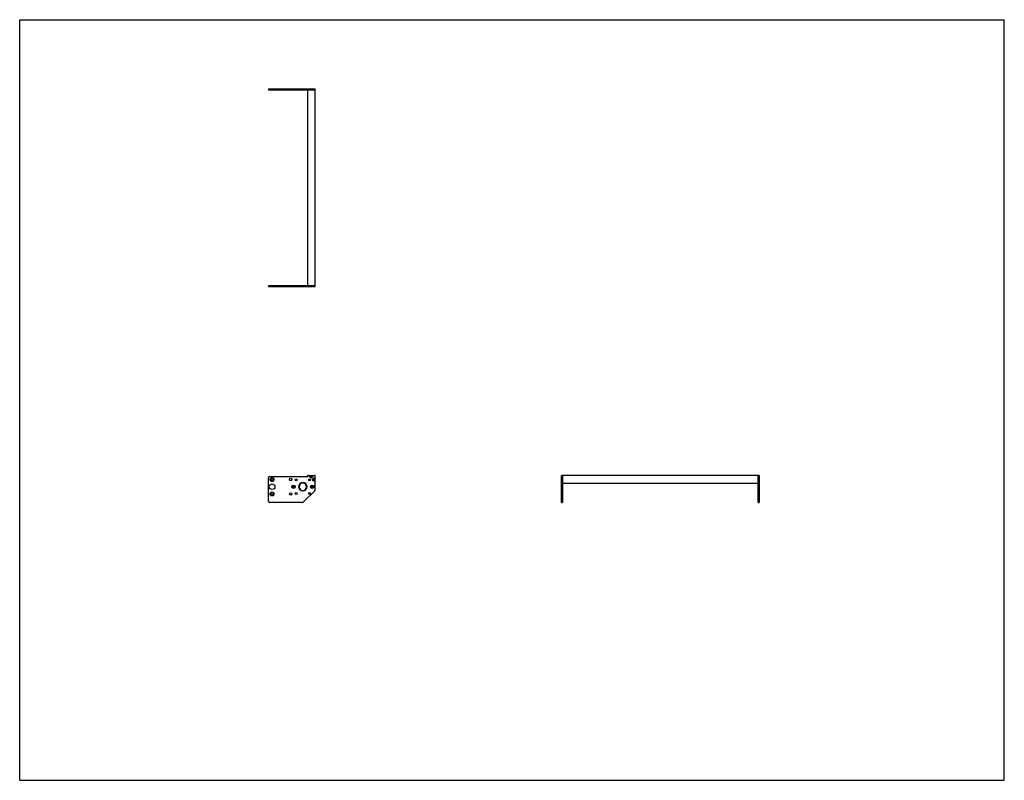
# Model space of a CAD drawing. Header units: inches. Extents: x 0 to 132, y 0 to 102.
import ezdxf

# ---------------------------------------------------------------- set-up
doc = ezdxf.new("R2010")
doc.units = ezdxf.units.IN
doc.header["$LTSCALE"] = 7.26
doc.header["$MEASUREMENT"] = 0
doc.layers.get('0').update_dxf_attribs({"linetype": 'CONTINUOUS'})
for name, color, linetype in [('350539_WW_350539_26_BL3', 7, 'CONTINUOUS'), ('350540_BL0', 7, 'CONTINUOUS'), ('350541_BL4', 7, 'CONTINUOUS'), ('9304XXM_930410M_BL1', 7, 'CONTINUOUS'), ('9304XXM_930410M_BL2', 7, 'CONTINUOUS'), ('9304XXM_930410M_BL5', 7, 'CONTINUOUS'), ('9304XXM_930410M_BL6', 7, 'CONTINUOUS')]:
    doc.layers.add(name, color=color, linetype=linetype)

# ---------------------------------------------------------------- blocks, each defined once
blk = doc.blocks.new('350540_BL0', base_point=(53.07, 51.8))
at = {"layer": '350540_BL0', "color": 7, "linetype": 'CONTINUOUS'}
for p, q in [((33.37, 66.35), (38.59, 66.35)), ((33.37, 66.35), (33.37, 66.23)), ((33.37, 66.23), (39.59, 66.23)), ((38.65, 66.35), (38.65, 66.23)), ((38.82, 66.35), (39.59, 66.35)), ((39.59, 66.23), (39.59, 66.35)), ((33.37, 37.37), (33.37, 40.61)), ((33.5, 40.73), (38.65, 40.73)), ((37.93, 39.93), (37.93, 39.87)), ((37.99, 39.87), (37.99, 39.93)), ((38.8, 40.88), (38.65, 40.73)), ((38.82, 40.89), (39.56, 40.89)), ((39.59, 38.9), (39.59, 40.86)), ((72.65, 37.24), (72.65, 40.89)), ((72.77, 40.89), (72.65, 40.89)), ((72.77, 40.89), (72.77, 37.24)), ((37.93, 38.87), (37.93, 38.81)), ((37.99, 38.81), (37.99, 38.87)), ((38.02, 37.28), (39.55, 38.81)), ((37.93, 37.24), (33.5, 37.24)), ((72.65, 37.24), (72.77, 37.24))]:
    blk.add_line(p, q, dxfattribs=at)
for centre, radius in [((33.84, 39.37), 0.375), ((33.84, 40.34), 0.27), ((33.84, 40.34), 0.149), ((36.34, 40.34), 0.164), ((37.06, 40.28), 0.125), ((38.87, 40.28), 0.125), ((33.84, 38.4), 0.27), ((33.84, 38.4), 0.149), ((36.34, 38.4), 0.164), ((36.71, 39.37), 0.226), ((36.71, 39.37), 0.11), ((37.06, 38.47), 0.125), ((38.87, 38.47), 0.125), ((39.21, 39.37), 0.226), ((39.21, 39.37), 0.11)]:
    blk.add_circle(centre, radius, dxfattribs=at)
for centre, radius, start, end in [((33.5, 40.61), 0.125, 90, 180), ((37.96, 39.37), 0.562, 93.0572, 266.9428), ((37.96, 39.37), 0.5, 93.4398, 266.5602), ((37.96, 39.37), 0.562, 273.0572, 86.9428), ((37.96, 39.37), 0.5, 273.4398, 86.5602), ((38.82, 40.86), 0.03, 90, 135), ((39.07, 40.73), 0.181, 118.171, 61.829), ((39.43, 40.33), 0.181, 28.171, 331.829), ((39.56, 40.86), 0.03, 0, 90), ((39.47, 38.9), 0.125, 315, 360), ((33.5, 37.37), 0.125, 180, 270), ((37.93, 37.37), 0.125, 270, 315)]:
    blk.add_arc(centre, radius, start, end, dxfattribs=at)
for points in [[(39.02, 66.25), (39.01, 66.24), (39, 66.24), (38.99, 66.23)], [(39.16, 66.23), (39.15, 66.24), (39.14, 66.24), (39.13, 66.25)], [(72.66, 40.39), (72.66, 40.4), (72.66, 40.41), (72.65, 40.42)], [(72.65, 40.25), (72.66, 40.26), (72.66, 40.27), (72.66, 40.28)]]:
    blk.add_open_spline(points, degree=3, dxfattribs=at)
for points, knots in [([(39.13, 66.25), (39.12, 66.25), (39.1, 66.25), (39.07, 66.26), (39.04, 66.25), (39.02, 66.25), (39.02, 66.25)], [0, 0, 0, 0, 0.250022, 0.5, 0.749977, 1, 1, 1, 1]), ([(72.67, 40.33), (72.67, 40.34), (72.67, 40.36), (72.67, 40.38), (72.66, 40.39)], [0, 0, 0, 0, 0.499981, 1, 1, 1, 1]), ([(72.66, 40.28), (72.67, 40.29), (72.67, 40.3), (72.67, 40.32), (72.67, 40.33)], [0, 0, 0, 0, 0.500019, 1, 1, 1, 1])]:
    blk.add_open_spline(points, degree=3, knots=knots, dxfattribs=at)
blk = doc.blocks.new('9304XXM_930410M_BL1', base_point=(39.07, 53.41))
at = {"layer": '9304XXM_930410M_BL1', "color": 7, "linetype": 'CONTINUOUS'}
for p, q in [((39.13, 66.25), (39.02, 66.25)), ((39.02, 40.76), (39.07, 40.79)), ((39.02, 40.7), (39.02, 40.76)), ((39.07, 40.68), (39.02, 40.7)), ((39.07, 40.79), (39.12, 40.76)), ((39.12, 40.7), (39.07, 40.68)), ((39.12, 40.76), (39.12, 40.7))]:
    blk.add_line(p, q, dxfattribs=at)
for radius in [0.157, 0.0568]:
    blk.add_circle((39.07, 40.73), radius, dxfattribs=at)
blk = doc.blocks.new('9304XXM_930410M_BL2', base_point=(55.97, 40.33))
at = {"layer": '9304XXM_930410M_BL2', "color": 7, "linetype": 'CONTINUOUS'}
for p, q in [((39.38, 40.36), (39.43, 40.39)), ((39.38, 40.3), (39.38, 40.36)), ((39.43, 40.28), (39.38, 40.3)), ((39.43, 40.39), (39.48, 40.36)), ((39.48, 40.3), (39.43, 40.28)), ((39.48, 40.36), (39.48, 40.3)), ((72.66, 40.28), (72.66, 40.39))]:
    blk.add_line(p, q, dxfattribs=at)
for radius in [0.157, 0.0568]:
    blk.add_circle((39.43, 40.33), radius, dxfattribs=at)
blk = doc.blocks.new('350539_WW_350539_26_BL3', base_point=(68.8, 66.22))
at = {"layer": '350539_WW_350539_26_BL3', "color": 7, "linetype": 'CONTINUOUS'}
for p, q in [((38.59, 92.59), (38.59, 66.35)), ((38.59, 92.59), (39.59, 92.59)), ((39.59, 66.35), (39.59, 92.59)), ((38.59, 66.35), (39.59, 66.35)), ((38.62, 40.89), (38.82, 40.89)), ((72.77, 39.91), (72.77, 40.89)), ((99.01, 40.89), (72.77, 40.89)), ((72.77, 39.85), (99.01, 39.85)), ((99.01, 40.89), (99.01, 39.91))]:
    blk.add_line(p, q, dxfattribs=at)
for centre, radius, start, end in [((38.62, 40.86), 0.03, 90, 246.0797), ((37.96, 39.37), 1.6, 62.2096, 66.0797)]:
    blk.add_arc(centre, radius, start, end, dxfattribs=at)
blk = doc.blocks.new('350541_BL4', base_point=(66.25, 64.98))
at = {"layer": '350541_BL4', "color": 7, "linetype": 'CONTINUOUS'}
for p, q in [((33.37, 92.71), (33.37, 92.59)), ((33.37, 92.71), (39.59, 92.71)), ((33.37, 92.59), (38.59, 92.59)), ((38.65, 92.71), (38.65, 92.59)), ((38.8, 92.59), (39.59, 92.59)), ((39.59, 92.59), (39.59, 92.71)), ((99.13, 40.89), (99.01, 40.89)), ((99.01, 37.24), (99.01, 40.89)), ((99.13, 40.89), (99.13, 37.24)), ((99.01, 37.24), (99.13, 37.24))]:
    blk.add_line(p, q, dxfattribs=at)
for points in [[(38.99, 92.71), (39, 92.71), (39.01, 92.7), (39.02, 92.7)], [(39.13, 92.7), (39.14, 92.7), (39.15, 92.71), (39.16, 92.71)], [(99.13, 40.42), (99.12, 40.41), (99.12, 40.4), (99.11, 40.39)], [(99.11, 40.28), (99.12, 40.27), (99.12, 40.26), (99.13, 40.25)]]:
    blk.add_open_spline(points, degree=3, dxfattribs=at)
for points, knots in [([(39.02, 92.7), (39.02, 92.69), (39.04, 92.69), (39.07, 92.69), (39.1, 92.69), (39.12, 92.69), (39.13, 92.7)], [0, 0, 0, 0, 0.250023, 0.5, 0.749978, 1, 1, 1, 1]), ([(99.11, 40.39), (99.11, 40.38), (99.11, 40.36), (99.1, 40.34), (99.1, 40.33)], [0, 0, 0, 0, 0.500019, 1, 1, 1, 1]), ([(99.1, 40.33), (99.1, 40.32), (99.11, 40.3), (99.11, 40.29), (99.11, 40.28)], [0, 0, 0, 0, 0.499981, 1, 1, 1, 1])]:
    blk.add_open_spline(points, degree=3, knots=knots, dxfattribs=at)
blk = doc.blocks.new('9304XXM_930410M_BL5', base_point=(39.07, 92.7))
at = {"layer": '9304XXM_930410M_BL5', "color": 7, "linetype": 'CONTINUOUS'}
blk.add_line((39.02, 92.7), (39.13, 92.7), dxfattribs=at)
blk = doc.blocks.new('9304XXM_930410M_BL6', base_point=(99.11, 40.33))
at = {"layer": '9304XXM_930410M_BL6', "color": 7, "linetype": 'CONTINUOUS'}
blk.add_line((99.11, 40.39), (99.11, 40.28), dxfattribs=at)

msp = doc.modelspace()

# ---------------------------------------------------------------- linework, layer by layer
at = {"color": 7, "linetype": 'CONTINUOUS'}
for p, q in [((0, 0), (0, 102)), ((0, 102), (132, 102)), ((132, 0), (132, 102)), ((0, 0), (132, 0))]:
    msp.add_line(p, q, dxfattribs=at)

# ---------------------------------------------------------------- block references
at = {"layer": '350539_WW_350539_26_BL3'}
msp.add_blockref('350539_WW_350539_26_BL3', (68.8, 66.22), dxfattribs=at)
at = {"layer": '350540_BL0'}
msp.add_blockref('350540_BL0', (53.07, 51.8), dxfattribs=at)
at = {"layer": '350541_BL4'}
msp.add_blockref('350541_BL4', (66.25, 64.98), dxfattribs=at)
at = {"layer": '9304XXM_930410M_BL1'}
msp.add_blockref('9304XXM_930410M_BL1', (39.07, 53.41), dxfattribs=at)
at = {"layer": '9304XXM_930410M_BL2'}
msp.add_blockref('9304XXM_930410M_BL2', (55.97, 40.33), dxfattribs=at)
at = {"layer": '9304XXM_930410M_BL5'}
msp.add_blockref('9304XXM_930410M_BL5', (39.07, 92.7), dxfattribs=at)
at = {"layer": '9304XXM_930410M_BL6'}
msp.add_blockref('9304XXM_930410M_BL6', (99.11, 40.33), dxfattribs=at)

doc.saveas('drawing.dxf')
